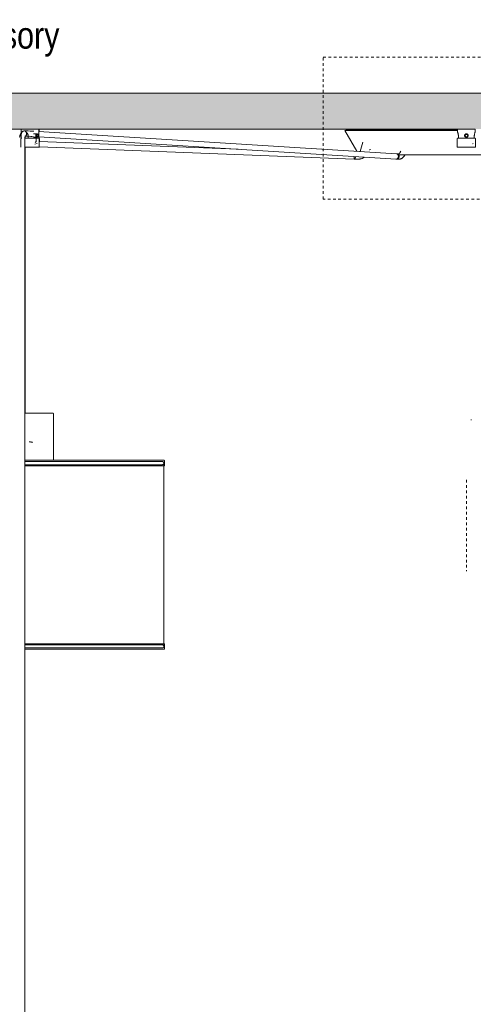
# Model space of a CAD drawing. Header units: millimetres. Extents: x 5395 to 10061, y 397 to 7363.
# Tile 5 of 14: x 6091 to 6602, y 1014 to 2123. Entities that reach past the tile are written whole.
import ezdxf

# ---------------------------------------------------------------- set-up
doc = ezdxf.new("R2010")
doc.units = ezdxf.units.MM
doc.linetypes.add('Dash', pattern=[6, 3, -3])
doc.layers.add('A-ANNO-DIMS', color=7, linetype='Dash', lineweight=9, true_color=0xd2d2d2)
for name, color, linetype, lineweight in [('A-CLNG', 7, 'Continuous', 9), ('E-LITE-EQPM', 7, 'Continuous', 20), ('G-ANNO-TEXT', 7, 'Continuous', 9)]:
    doc.layers.add(name, color=color, linetype=linetype, lineweight=lineweight)
doc.styles.add('Arial Narrow_2', font='ARIALN.TTF', dxfattribs={"height": 30})

# ---------------------------------------------------------------- blocks, each defined once
blk = doc.blocks.new('64314-7L   _Suspended_tensor - 64314-48-7L MAMBO Black_rattan pendant lamp ø320-7L-583373-Alzado_PDF')
at = {"layer": 'E-LITE-EQPM', "lineweight": 9}
for p, q in [((6092.7, 2000), (6092.7, 1990)), ((6092.8, 2000), (6096.4, 2000)), ((6096.9, 1998.2), (6096.1, 1998.2)), ((6096.4, 2000), (6112.7, 2000)), ((6106.9, 1997.7), (6102.9, 1997.9)), ((6515.4, 1972.2), (6112.3, 1997.4)), ((6112.7, 1990), (6112.7, 2000)), ((6112.9, 1997.3), (6112.9, 2000)), ((6458.3, 1998.9), (6457.4, 1998.4)), ((6457.4, 1998.4), (6470.9, 1975)), ((6457.4, 1998.4), (6584.1, 1998.4)), ((6458.3, 1998.9), (6584.1, 1998.9)), ((6481.1, 1999.4), (6481, 1998.9)), ((6092.4, 1989.3), (6092.4, 1979.8)), ((6092.9, 1996.1), (6092.9, 1994.8)), ((6096.9, 1992.2), (6096.8, 1992.2)), ((6096.8, 1983.8), (6096.8, 1989.5)), ((6101.2, 1989.8), (6098.3, 1989.8)), ((6100.5, 1992.7), (6100.5, 1990)), ((6112.5, 1990), (6100.5, 1990)), ((6102.5, 1992), (6106.3, 1991.7)), ((6102.7, 1990), (6102.7, 1989.8)), ((6102.7, 1990), (6102.7, 1989.8)), ((6111.1, 1994.8), (6106.5, 1994.8)), ((6106.5, 1990.8), (6111.1, 1990.8)), ((6108.4, 1985), (6109.6, 1986)), ((6110.1, 1993.3), (6109.1, 1993.3)), ((6109.5, 1989.7), (6109.5, 1990)), ((6109.6, 1986), (6109.6, 1990)), ((6109.7, 1990), (6109.7, 1989.8)), ((6109.9, 1989.8), (6109.9, 1990)), ((6110.1, 1993.3), (6111.1, 1994.4)), ((6110.5, 1991.5), (6110.1, 1993.3)), ((6110.5, 1989.8), (6110.2, 1989.8)), ((6110.7, 1993.3), (6110.4, 1993.6)), ((6110.4, 1991.9), (6110.7, 1993.3)), ((6110.5, 1989.8), (6110.5, 1989.8)), ((6111.1, 1991.5), (6110.6, 1991.5)), ((6112, 1993.3), (6110.7, 1993.3)), ((6111.1, 1994.4), (6112, 1993.3)), ((6111.6, 1991.5), (6111.1, 1991.5)), ((6112, 1993.3), (6111.6, 1991.5)), ((6112.4, 1991.3), (6515.1, 1966.2)), ((6112.5, 1990), (6112.5, 1990)), ((6112.9, 1990), (6112.9, 1991.3)), ((6337, 1977.3), (6112.9, 1986.1)), ((6113, 1979.8), (6113, 1989.3)), ((6113.2, 1986.1), (6113.2, 1989.3)), ((6096.8, 880), (6096.8, 1983.8)), ((6096.8, 1979.8), (6113, 1979.8)), ((6097.1, 1680), (6097.1, 1979.8)), ((6108.1, 1983), (6110.5, 1983.8)), ((6112.9, 1980.1), (6467.9, 1966.2)), ((6113, 1979.8), (6113.1, 1979.8)), ((6113.2, 1979.8), (6113.2, 1980.1)), ((6477.4, 1985.5), (6474.5, 1974.8)), ((6485.9, 1977.1), (6486.2, 1977.1)), ((6467.7, 1966.2), (6467.8, 1966.6)), ((6467.7, 1966.2), (6467.8, 1966.6)), ((6467.7, 1966.2), (6468.9, 1966.1)), ((6467.7, 1966.2), (6470, 1966)), ((6467.8, 1967.1), (6467.9, 1967.7)), ((6467.8, 1967.1), (6467.9, 1967.7)), ((6467.8, 1966.6), (6467.8, 1967.1)), ((6467.8, 1966.6), (6467.8, 1967.1)), ((6467.9, 1968.5), (6468, 1969.2)), ((6467.9, 1968.5), (6468, 1969.2)), ((6468, 1968.5), (6467.9, 1967.7)), ((6467.9, 1967.7), (6467.9, 1968.5)), ((6467.9, 1967.7), (6467.9, 1968.5)), ((6467.9, 1967.7), (6467.9, 1967.1)), ((6467.9, 1967.1), (6467.9, 1966.6)), ((6467.9, 1966.6), (6467.9, 1966.2)), ((6468, 1969.2), (6468, 1968.5)), ((6468.9, 1966.1), (6469.2, 1969.1)), ((6514.8, 1966.3), (6515.5, 1966.2)), ((6514.8, 1966.3), (6516.3, 1966)), ((6516.4, 1972.1), (6515.7, 1972.2)), ((6517.1, 1972), (6515.7, 1972.2)), ((6129.1, 1626.9), (6129.1, 1679.1)), ((6254, 1620.6), (6096.8, 1620.6)), ((6103.4, 1626.9), (6102.6, 1626.9)), ((6124.3, 1626.9), (6123.3, 1626.9)), ((6143.4, 1626.9), (6144.5, 1626.9)), ((6144.5, 1626.9), (6143.5, 1626.9)), ((6162.8, 1626.9), (6163.6, 1626.9)), ((6163.9, 1626.9), (6162.9, 1626.9)), ((6181, 1626.9), (6181.9, 1626.9)), ((6182.1, 1626.9), (6181.1, 1626.9)), ((6191.6, 1626.9), (6190, 1626.9)), ((6190.3, 1626.9), (6191.8, 1626.9)), ((6211, 1626.9), (6208.8, 1626.9)), ((6209, 1626.9), (6211, 1626.9)), ((6215.8, 1626.9), (6217.7, 1626.9)), ((6217.7, 1626.9), (6216, 1626.9)), ((6224.2, 1626.9), (6220.9, 1626.9)), ((6221.2, 1626.9), (6224.2, 1626.9)), ((6228, 1626.9), (6231.3, 1626.9)), ((6231.1, 1626.9), (6228.2, 1626.9)), ((6234, 1626.9), (6232.5, 1626.9)), ((6232.8, 1626.9), (6234.1, 1626.9)), ((6235.1, 1626.9), (6238.4, 1626.9)), ((6238.5, 1626.9), (6235.2, 1626.9)), ((6248.5, 1626.9), (6239.5, 1626.9)), ((6239.6, 1626.9), (6247.6, 1626.9)), ((6253.3, 1418.9), (6253.3, 1622.2)), ((6254.1, 1620.6), (6254.1, 1626.3)), ((6254, 1420.2), (6096.8, 1420.2)), ((6254.1, 1414.5), (6254.1, 1420.2)), ((6113, 1413.9), (6115.6, 1413.9)), ((6115.6, 1413.9), (6113, 1413.9)), ((6123.3, 1413.9), (6125.8, 1413.9)), ((6125.8, 1413.9), (6123.3, 1413.9)), ((6133.5, 1413.9), (6136.1, 1413.9)), ((6136, 1413.9), (6133.5, 1413.9)), ((6143.4, 1413.9), (6145.9, 1413.9)), ((6146, 1413.9), (6143.5, 1413.9)), ((6155.8, 1413.9), (6153.2, 1413.9)), ((6153.4, 1413.9), (6155.8, 1413.9)), ((6162.8, 1413.9), (6165.1, 1413.9)), ((6165.2, 1413.9), (6162.9, 1413.9)), ((6174.4, 1413.9), (6172, 1413.9)), ((6172.2, 1413.9), (6174.5, 1413.9)), ((6176.8, 1413.9), (6178.9, 1413.9)), ((6179, 1413.9), (6176.8, 1413.9)), ((6182.5, 1413.9), (6185.3, 1413.9)), ((6185.4, 1413.9), (6182.7, 1413.9)), ((6193.9, 1413.9), (6195.8, 1413.9)), ((6195.9, 1413.9), (6193.9, 1413.9)), ((6199.6, 1413.9), (6201.6, 1413.9)), ((6201.7, 1413.9), (6199.8, 1413.9)), ((6202.9, 1413.9), (6203.6, 1413.9)), ((6203.5, 1413.9), (6202.9, 1413.9)), ((6211, 1413.9), (6208.8, 1413.9)), ((6209, 1413.9), (6211, 1413.9)), ((6214.2, 1413.9), (6214.6, 1413.9)), ((6216.3, 1413.9), (6214.4, 1413.9)), ((6214.6, 1413.9), (6216.1, 1413.9)), ((6219.3, 1413.9), (6218.9, 1413.9)), ((6219, 1413.9), (6219.5, 1413.9)), ((6224.2, 1413.9), (6220.9, 1413.9)), ((6221.2, 1413.9), (6224.2, 1413.9)), ((6226.8, 1413.9), (6229.5, 1413.9)), ((6229.5, 1413.9), (6227.1, 1413.9)), ((6231.1, 1413.9), (6230.8, 1413.9)), ((6231, 1413.9), (6231.3, 1413.9)), ((6236.3, 1413.9), (6232.5, 1413.9)), ((6232.8, 1413.9), (6236.1, 1413.9)), ((6237.1, 1413.9), (6240.8, 1413.9)), ((6240.4, 1413.9), (6237.4, 1413.9)), ((6248.5, 1413.9), (6241.7, 1413.9)), ((6241.8, 1413.9), (6247.6, 1413.9))]:
    blk.add_line(p, q, dxfattribs=at)
at = {"layer": 'E-LITE-EQPM', "lineweight": 9, "flags": 128}
for points in [[(6095.4, 1998.1), (6095.1, 1997.9), (6094.8, 1997.8), (6094.5, 1997.6), (6094.3, 1997.4), (6094, 1997.2), (6093.8, 1997), (6093.5, 1996.8), (6093.3, 1996.6), (6093.1, 1996.3), (6092.9, 1996.1), (6092.7, 1995.8), (6092.5, 1995.6), (6092.4, 1995.3), (6092.2, 1995.1), (6092.1, 1994.8), (6091.9, 1994.5), (6091.8, 1994.2), (6091.7, 1994), (6091.6, 1993.7), (6091.5, 1993.4), (6091.4, 1993.1), (6091.3, 1992.8), (6091.2, 1992.5), (6091.1, 1992.2), (6091.1, 1991.9), (6091, 1991.6), (6090.9, 1991.2)], [(6096.9, 1998.2), (6100.6, 1998.1), (6104.2, 1997.8), (6105.4, 1997.6)], [(6481.1, 1999.4), (6481.1, 1999.5), (6481.1, 1999.5), (6481.1, 1999.5), (6481.1, 1999.5), (6481.2, 1999.6), (6481.2, 1999.6), (6481.2, 1999.6), (6481.2, 1999.6), (6481.2, 1999.7), (6481.2, 1999.7), (6481.3, 1999.7), (6481.3, 1999.7), (6481.3, 1999.8), (6481.3, 1999.8), (6481.3, 1999.8), (6481.4, 1999.8), (6481.4, 1999.9), (6481.4, 1999.9), (6481.4, 1999.9), (6481.5, 1999.9), (6481.5, 1999.9), (6481.5, 1999.9), (6481.6, 1999.9), (6481.6, 2000), (6481.6, 2000), (6481.6, 2000), (6481.7, 2000), (6481.7, 2000), (6481.7, 2000), (6481.8, 2000), (6481.8, 2000), (6481.8, 2000), (6481.9, 2000)], [(6092.9, 1995.8), (6092.8, 1995.6), (6092.6, 1995.3), (6092.5, 1995.1), (6092.3, 1994.8), (6092.2, 1994.5), (6092, 1994.2), (6091.9, 1994), (6091.8, 1993.7), (6091.7, 1993.4), (6091.6, 1993.1), (6091.5, 1992.8), (6091.4, 1992.5), (6091.4, 1992.2), (6091.3, 1991.9), (6091.2, 1991.6), (6091.2, 1991.2), (6091.1, 1990.9), (6091.1, 1990.6), (6091.1, 1990.4)], [(6092.4, 1989.3), (6092.4, 1989.3), (6092.4, 1989.3), (6092.4, 1989.3), (6092.4, 1989.3), (6092.4, 1989.4), (6092.4, 1989.4), (6092.4, 1989.4), (6092.4, 1989.4), (6092.4, 1989.4), (6092.4, 1989.5), (6092.4, 1989.5), (6092.4, 1989.5), (6092.5, 1989.5), (6092.5, 1989.5), (6092.5, 1989.6), (6092.5, 1989.6), (6092.5, 1989.6), (6092.5, 1989.6), (6092.5, 1989.6), (6092.5, 1989.6), (6092.6, 1989.6), (6092.6, 1989.7), (6092.6, 1989.7), (6092.6, 1989.7), (6092.6, 1989.7), (6092.6, 1989.7), (6092.7, 1989.7), (6092.7, 1989.7), (6092.7, 1989.7), (6092.7, 1989.7), (6092.7, 1989.7), (6092.7, 1989.8), (6092.8, 1989.8), (6092.8, 1989.8), (6092.8, 1989.8), (6092.8, 1989.8), (6092.8, 1989.8), (6092.9, 1989.8), (6092.9, 1989.8)], [(6093.4, 1989.8), (6093.3, 1989.8), (6093.2, 1989.8), (6093.1, 1989.8), (6093, 1989.8), (6093, 1989.8), (6092.9, 1989.8), (6092.9, 1989.8), (6092.9, 1989.8)], [(6092.9, 1989.8), (6092.9, 1989.8), (6093, 1989.8), (6093, 1989.8), (6093.1, 1989.8)], [(6112.5, 1989.8), (6112.5, 1989.8), (6112.4, 1989.8), (6112.4, 1989.8), (6112.3, 1989.8), (6112.3, 1989.8), (6112.2, 1989.8), (6112.1, 1989.8), (6112, 1989.8), (6111.8, 1989.8), (6111.7, 1989.8), (6111.5, 1989.8), (6111.4, 1989.8), (6111.2, 1989.8), (6111, 1989.8), (6110.8, 1989.8), (6110.5, 1989.8), (6110.3, 1989.8), (6110, 1989.8), (6109.8, 1989.8), (6109.5, 1989.8), (6109.2, 1989.8), (6108.9, 1989.8), (6108.6, 1989.8), (6108.3, 1989.8), (6108, 1989.8), (6107.6, 1989.8), (6107.3, 1989.8), (6106.9, 1989.8), (6106.6, 1989.8), (6106.2, 1989.8), (6105.9, 1989.8), (6105.5, 1989.8), (6105.1, 1989.8), (6104.7, 1989.8), (6104.3, 1989.8), (6104, 1989.8), (6103.6, 1989.8), (6103.2, 1989.8), (6102.8, 1989.8), (6102.4, 1989.8), (6102, 1989.8), (6101.6, 1989.8), (6101.2, 1989.8), (6100.8, 1989.8), (6100.5, 1989.8), (6100.1, 1989.8), (6099.7, 1989.8), (6099.3, 1989.8), (6099, 1989.8), (6098.6, 1989.8), (6098.3, 1989.8), (6097.9, 1989.8), (6097.6, 1989.8), (6097.2, 1989.8), (6096.9, 1989.8), (6096.6, 1989.8), (6096.6, 1989.8)], [(6097.8, 1992.6), (6097.8, 1992.5), (6097.8, 1992.5), (6097.7, 1992.5), (6097.7, 1992.5), (6097.6, 1992.4), (6097.6, 1992.4), (6097.6, 1992.3), (6097.5, 1992.2), (6097.5, 1992.2), (6097.4, 1992.1), (6097.4, 1992), (6097.3, 1991.9), (6097.3, 1991.8), (6097.2, 1991.7), (6097.2, 1991.5), (6097.1, 1991.4), (6097.1, 1991.3), (6097, 1991.1), (6097, 1991), (6097, 1990.8), (6096.9, 1990.7), (6096.9, 1990.5), (6096.9, 1990.4), (6096.9, 1990.2), (6096.8, 1990.1), (6096.8, 1989.9), (6096.8, 1989.7), (6096.8, 1989.6), (6096.8, 1989.5)], [(6096.9, 1992.2), (6100.2, 1992.1), (6103.4, 1991.8), (6104.5, 1991.6)], [(6109.4, 1989.8), (6109.7, 1989.8), (6109.9, 1989.8), (6110.2, 1989.8)], [(6110.4, 1989.8), (6110.7, 1989.8), (6110.9, 1989.8), (6111.1, 1989.8), (6111.3, 1989.8), (6111.5, 1989.8), (6111.6, 1989.8), (6111.8, 1989.8), (6111.9, 1989.8), (6112, 1989.8), (6112.2, 1989.8), (6112.2, 1989.8), (6112.3, 1989.8), (6112.4, 1989.8), (6112.4, 1989.8), (6112.5, 1989.8), (6112.5, 1989.8), (6112.5, 1989.8)], [(6110.5, 1989.8), (6110.7, 1989.8), (6111, 1989.8), (6111.2, 1989.8), (6111.4, 1989.8), (6111.6, 1989.8), (6111.7, 1989.8), (6111.9, 1989.8), (6112.1, 1989.8), (6112.2, 1989.8), (6112.3, 1989.8), (6112.4, 1989.8), (6112.5, 1989.8), (6112.6, 1989.8), (6112.6, 1989.8), (6112.7, 1989.8), (6112.7, 1989.8), (6112.7, 1989.8)], [(6112.7, 1989.8), (6112.7, 1989.8), (6112.7, 1989.8), (6112.6, 1989.8), (6112.6, 1989.8), (6112.5, 1989.8), (6112.4, 1989.8), (6112.3, 1989.8), (6112.2, 1989.8), (6112.1, 1989.8), (6111.9, 1989.8), (6111.8, 1989.8), (6111.6, 1989.8), (6111.4, 1989.8), (6111.2, 1989.8), (6111, 1989.8), (6110.8, 1989.8), (6110.5, 1989.8)], [(6112.5, 1989.8), (6112.5, 1989.8), (6112.5, 1989.8), (6112.5, 1989.8), (6112.6, 1989.8), (6112.6, 1989.8), (6112.6, 1989.8), (6112.6, 1989.8), (6112.6, 1989.7), (6112.6, 1989.7), (6112.7, 1989.7), (6112.7, 1989.7), (6112.7, 1989.7), (6112.7, 1989.7), (6112.7, 1989.7), (6112.8, 1989.7), (6112.8, 1989.7), (6112.8, 1989.7), (6112.8, 1989.6), (6112.8, 1989.6), (6112.8, 1989.6), (6112.8, 1989.6), (6112.9, 1989.6), (6112.9, 1989.6), (6112.9, 1989.6), (6112.9, 1989.5), (6112.9, 1989.5), (6112.9, 1989.5), (6112.9, 1989.5), (6112.9, 1989.5), (6112.9, 1989.5), (6112.9, 1989.4), (6113, 1989.4), (6113, 1989.4), (6113, 1989.4), (6113, 1989.4), (6113, 1989.3), (6113, 1989.3), (6113, 1989.3), (6113, 1989.3), (6113, 1989.3)], [(6112.7, 1989.8), (6112.7, 1989.8), (6112.7, 1989.8), (6112.8, 1989.8), (6112.8, 1989.8), (6112.8, 1989.8), (6112.8, 1989.8), (6112.8, 1989.8), (6112.9, 1989.7), (6112.9, 1989.7), (6112.9, 1989.7), (6112.9, 1989.7), (6112.9, 1989.7), (6113, 1989.7), (6113, 1989.7), (6113, 1989.7), (6113, 1989.7), (6113, 1989.7), (6113, 1989.6), (6113.1, 1989.6), (6113.1, 1989.6), (6113.1, 1989.6), (6113.1, 1989.6), (6113.1, 1989.6), (6113.1, 1989.6), (6113.1, 1989.5), (6113.1, 1989.5), (6113.2, 1989.5), (6113.2, 1989.5), (6113.2, 1989.5), (6113.2, 1989.5), (6113.2, 1989.4), (6113.2, 1989.4), (6113.2, 1989.4), (6113.2, 1989.4), (6113.2, 1989.4), (6113.2, 1989.3), (6113.2, 1989.3), (6113.2, 1989.3), (6113.2, 1989.3), (6113.2, 1989.3)], [(6485.1, 1976.7), (6485.1, 1976.7), (6485.1, 1976.8), (6485.2, 1976.8), (6485.2, 1976.8), (6485.2, 1976.9), (6485.3, 1976.9), (6485.3, 1976.9), (6485.3, 1976.9), (6485.3, 1976.9), (6485.4, 1977), (6485.4, 1977), (6485.5, 1977), (6485.5, 1977), (6485.5, 1977), (6485.6, 1977), (6485.6, 1977.1), (6485.6, 1977.1), (6485.7, 1977.1), (6485.7, 1977.1), (6485.8, 1977.1), (6485.8, 1977.1), (6485.8, 1977.1), (6485.9, 1977.1)], [(6486.3, 1977.1), (6486, 1977.1), (6485.9, 1977.1), (6485.9, 1977.1)], [(6517.3, 1972), (6517.4, 1972), (6517.5, 1972), (6517.6, 1972), (6517.7, 1972), (6517.7, 1972), (6517.8, 1972.1), (6517.9, 1972.1), (6518, 1972.2), (6518.2, 1972.2), (6518.3, 1972.3), (6518.4, 1972.4), (6518.5, 1972.5), (6518.7, 1972.6), (6518.8, 1972.7), (6518.9, 1972.9), (6519.1, 1973), (6519.2, 1973.2), (6519.3, 1973.4), (6519.5, 1973.6), (6519.6, 1973.8), (6519.7, 1974), (6519.9, 1974.3), (6520, 1974.5), (6520.1, 1974.8), (6520.2, 1975)], [(6470, 1966), (6470.6, 1966), (6471.1, 1966), (6471.3, 1966)], [(6471.3, 1966), (6471.9, 1966), (6472.4, 1966), (6473, 1966.1), (6473.5, 1966.1), (6474.1, 1966.2), (6474.6, 1966.4), (6475.1, 1966.5), (6475.7, 1966.7), (6476.2, 1966.9), (6476.7, 1967.1), (6477.2, 1967.3), (6477.7, 1967.5), (6478.2, 1967.8), (6478.6, 1968.1), (6479.1, 1968.4)], [(6517.3, 1966), (6516.9, 1966), (6516.4, 1966), (6516.3, 1966)], [(6517.4, 1966), (6516.9, 1966), (6516.4, 1966)], [(6517.3, 1972), (6517.3, 1972), (6517.2, 1972), (6517.1, 1972)], [(6517.3, 1966), (6517.8, 1966), (6518.3, 1966), (6518.7, 1966.1), (6519.2, 1966.2), (6519.6, 1966.3), (6520, 1966.5), (6520.4, 1966.7), (6520.9, 1966.9), (6521.3, 1967.1), (6521.6, 1967.3), (6522, 1967.6), (6522.4, 1967.9), (6522.7, 1968.2), (6523, 1968.5), (6523.3, 1968.8), (6523.7, 1969.2), (6523.9, 1969.5), (6524.2, 1969.9), (6524.5, 1970.3), (6524.7, 1970.7), (6525, 1971.1), (6525.2, 1971.5)], [(6517.4, 1966), (6517.8, 1966), (6518.3, 1966), (6518.7, 1966.1), (6519.2, 1966.2), (6519.6, 1966.3), (6520.1, 1966.5), (6520.5, 1966.7), (6520.9, 1966.9), (6521.3, 1967.1), (6521.7, 1967.3), (6522, 1967.6), (6522.4, 1967.9), (6522.7, 1968.2), (6523.1, 1968.5), (6523.4, 1968.8), (6523.7, 1969.2), (6524, 1969.5), (6524.3, 1969.9), (6524.5, 1970.3), (6524.8, 1970.7), (6525, 1971.1)], [(6517.4, 1971.1), (6521.2, 1971.1), (6525.1, 1971.1), (6529.1, 1971.1), (6533.2, 1971.1), (6537.4, 1971.1), (6541.7, 1971.1), (6546.1, 1971.1), (6550.5, 1971.1), (6555, 1971.1), (6559.6, 1971.1), (6564.2, 1971.1), (6568.9, 1971.1), (6573.7, 1971.1), (6578.4, 1971.1), (6583.2, 1971.1), (6588, 1971.1), (6592.8, 1971.1), (6597.6, 1971.1), (6602.4, 1971.1), (6607.2, 1971.1), (6612, 1971.1), (6616.7, 1971.1), (6621.4, 1971.1)], [(6128.1, 1680), (6128.1, 1680), (6128, 1680), (6127.9, 1680), (6127.7, 1680), (6127.4, 1680), (6127.1, 1680), (6126.8, 1680), (6126.4, 1680), (6125.9, 1680), (6125.4, 1680), (6124.9, 1680), (6124.3, 1680), (6123.6, 1680), (6122.9, 1680), (6122.2, 1680), (6121.4, 1680), (6120.5, 1680), (6119.7, 1680), (6118.8, 1680), (6117.8, 1680), (6116.8, 1680), (6115.8, 1680), (6114.7, 1680), (6113.6, 1680), (6112.5, 1680), (6111.3, 1680), (6110.1, 1680), (6108.9, 1680), (6107.7, 1680), (6106.4, 1680), (6105.1, 1680), (6103.8, 1680), (6102.5, 1680), (6101.2, 1680), (6099.9, 1680), (6098.5, 1680), (6097.2, 1680), (6096.8, 1680)], [(6101.5, 1680), (6102.8, 1680), (6104.1, 1680), (6105.4, 1680), (6106.7, 1680), (6108, 1680), (6109.2, 1680), (6110.4, 1680), (6111.6, 1680), (6112.7, 1680), (6113.9, 1680), (6114.9, 1680), (6116, 1680), (6117, 1680), (6118, 1680), (6119, 1680), (6119.9, 1680), (6120.7, 1680), (6121.6, 1680), (6122.4, 1680), (6123.1, 1680), (6123.8, 1680), (6124.4, 1680), (6125, 1680), (6125.6, 1680), (6126, 1680), (6126.5, 1680), (6126.9, 1680), (6127.2, 1680), (6127.5, 1680), (6127.7, 1680), (6127.9, 1680), (6128, 1680), (6128.1, 1680), (6128.1, 1680)], [(6128.1, 1680), (6128.2, 1680), (6128.2, 1680), (6128.2, 1680), (6128.3, 1680), (6128.3, 1680), (6128.3, 1680), (6128.4, 1680), (6128.4, 1680), (6128.5, 1679.9), (6128.5, 1679.9), (6128.5, 1679.9), (6128.6, 1679.9), (6128.6, 1679.9), (6128.6, 1679.9), (6128.7, 1679.8), (6128.7, 1679.8), (6128.7, 1679.8), (6128.7, 1679.8), (6128.8, 1679.7), (6128.8, 1679.7), (6128.8, 1679.7), (6128.9, 1679.7), (6128.9, 1679.6), (6128.9, 1679.6), (6128.9, 1679.6), (6128.9, 1679.5), (6129, 1679.5), (6129, 1679.5), (6129, 1679.4), (6129, 1679.4), (6129, 1679.4), (6129, 1679.3), (6129, 1679.3), (6129, 1679.3), (6129.1, 1679.2), (6129.1, 1679.2), (6129.1, 1679.1), (6129.1, 1679.1), (6129.1, 1679.1), (6129.1, 1679.1)], [(6103, 1647.5), (6103, 1647.5), (6103, 1647.5), (6102.9, 1647.5), (6102.9, 1647.5), (6102.8, 1647.5), (6102.7, 1647.5), (6102.6, 1647.5), (6102.5, 1647.5), (6102.3, 1647.5), (6102.2, 1647.5), (6102, 1647.5), (6101.9, 1647.5), (6101.7, 1647.5)], [(6103, 1647.5), (6103, 1647.5), (6103.1, 1647.5)], [(6103.4, 1647.5), (6103.8, 1647.4), (6104.1, 1647.4), (6104.5, 1647.3), (6104.8, 1647.3), (6105.1, 1647.2), (6105.5, 1647.1)], [(6253.5, 1626.9), (6253.4, 1626.9), (6253, 1626.9), (6252.4, 1626.9), (6251.5, 1626.9), (6250.3, 1626.9), (6248.9, 1626.9), (6247.3, 1626.9), (6245.4, 1626.9), (6243.3, 1626.9), (6240.9, 1626.9), (6238.3, 1626.9), (6235.5, 1626.9), (6232.4, 1626.9), (6229.1, 1626.9), (6225.7, 1626.9), (6221.9, 1626.9), (6218, 1626.9), (6213.9, 1626.9), (6209.6, 1626.9), (6205.1, 1626.9), (6200.5, 1626.9), (6195.7, 1626.9), (6190.7, 1626.9), (6185.5, 1626.9), (6180.2, 1626.9), (6174.8, 1626.9), (6169.2, 1626.9), (6163.5, 1626.9), (6157.7, 1626.9), (6151.8, 1626.9), (6145.9, 1626.9), (6139.8, 1626.9), (6133.6, 1626.9), (6127.4, 1626.9), (6121.2, 1626.9), (6114.9, 1626.9), (6108.5, 1626.9), (6102.2, 1626.9), (6096.8, 1626.9)], [(6251.5, 1625.5), (6251.3, 1625.5), (6251, 1625.5), (6250.3, 1625.5), (6249.5, 1625.5), (6248.3, 1625.5), (6247, 1625.5), (6245.3, 1625.5), (6243.5, 1625.5), (6241.4, 1625.5), (6239, 1625.5), (6236.5, 1625.5), (6233.7, 1625.5), (6230.7, 1625.5), (6227.4, 1625.5), (6224, 1625.5), (6220.3, 1625.5), (6216.5, 1625.5), (6212.4, 1625.5), (6208.2, 1625.5), (6203.7, 1625.5), (6199.1, 1625.5), (6194.4, 1625.5), (6189.4, 1625.5), (6184.3, 1625.5), (6179.1, 1625.5), (6173.8, 1625.5), (6168.3, 1625.5), (6162.6, 1625.5), (6156.9, 1625.5), (6151.1, 1625.5), (6145.2, 1625.5), (6139.2, 1625.5), (6133.1, 1625.5), (6127, 1625.5), (6120.8, 1625.5), (6114.6, 1625.5), (6108.3, 1625.5), (6102.1, 1625.5), (6096.8, 1625.5)], [(6096.8, 1621.9), (6097.9, 1621.9), (6104.2, 1621.9), (6110.5, 1621.9), (6116.7, 1621.9), (6122.9, 1621.9), (6129.1, 1621.9), (6135.2, 1621.9), (6141.2, 1621.9), (6147.2, 1621.9), (6153.1, 1621.9), (6158.9, 1621.9), (6164.6, 1621.9), (6170.1, 1621.9), (6175.6, 1621.9), (6180.9, 1621.9), (6186.1, 1621.9), (6191.1, 1621.9), (6196, 1621.9), (6200.7, 1621.9), (6205.3, 1621.9), (6209.6, 1621.9), (6213.8, 1621.9), (6217.8, 1621.9), (6221.6, 1621.9), (6225.2, 1621.9), (6228.6, 1621.9), (6231.7, 1621.9), (6234.7, 1621.9), (6237.4, 1621.9), (6239.9, 1621.9), (6242.1, 1621.9), (6244.1, 1621.9), (6245.9, 1621.9), (6247.5, 1621.9), (6248.7, 1621.9), (6249.8, 1621.9), (6250.6, 1621.9), (6251.1, 1621.9), (6251.4, 1621.9), (6251.5, 1621.9)], [(6248.4, 1626.9), (6249.1, 1626.9), (6250.5, 1626.9), (6251.6, 1626.9), (6252.4, 1626.9), (6253, 1626.9), (6253.4, 1626.9), (6253.5, 1626.9)], [(6251.5, 1621.9), (6251.3, 1621.9), (6251, 1621.9), (6250.3, 1621.9), (6250, 1621.9)], [(6250.2, 1625.5), (6250.4, 1625.5), (6251, 1625.5), (6251.4, 1625.5), (6251.5, 1625.5)], [(6251.5, 1625.5), (6251.5, 1625.5), (6251.6, 1625.5), (6251.7, 1625.5), (6251.8, 1625.5), (6251.8, 1625.4), (6251.9, 1625.4), (6252, 1625.4), (6252, 1625.4), (6252.1, 1625.4), (6252.2, 1625.3), (6252.2, 1625.3), (6252.3, 1625.3), (6252.4, 1625.2), (6252.4, 1625.2), (6252.5, 1625.2), (6252.6, 1625.1), (6252.6, 1625.1), (6252.7, 1625), (6252.7, 1625), (6252.8, 1624.9), (6252.8, 1624.9), (6252.9, 1624.8), (6252.9, 1624.8), (6252.9, 1624.7), (6253, 1624.6), (6253, 1624.6), (6253.1, 1624.5), (6253.1, 1624.5), (6253.1, 1624.4), (6253.2, 1624.3), (6253.2, 1624.3), (6253.2, 1624.2), (6253.2, 1624.1), (6253.2, 1624.1), (6253.2, 1624), (6253.3, 1623.9), (6253.3, 1623.8), (6253.3, 1623.8), (6253.3, 1623.7), (6253.3, 1623.7)], [(6253.3, 1623.7), (6253.3, 1623.6), (6253.3, 1623.5), (6253.3, 1623.5), (6253.3, 1623.4), (6253.2, 1623.3), (6253.2, 1623.2), (6253.2, 1623.2), (6253.2, 1623.1), (6253.2, 1623), (6253.1, 1623), (6253.1, 1622.9), (6253.1, 1622.8), (6253, 1622.8), (6253, 1622.7), (6253, 1622.7), (6252.9, 1622.6), (6252.9, 1622.5), (6252.8, 1622.5), (6252.8, 1622.4), (6252.7, 1622.4), (6252.7, 1622.3), (6252.6, 1622.3), (6252.6, 1622.2), (6252.5, 1622.2), (6252.4, 1622.2), (6252.4, 1622.1), (6252.3, 1622.1), (6252.3, 1622.1), (6252.2, 1622), (6252.1, 1622), (6252.1, 1622), (6252, 1622), (6251.9, 1621.9), (6251.9, 1621.9), (6251.8, 1621.9), (6251.7, 1621.9), (6251.6, 1621.9), (6251.6, 1621.9), (6251.5, 1621.9), (6251.5, 1621.9)], [(6253.5, 1626.9), (6253.5, 1626.9), (6253.5, 1626.9), (6253.6, 1626.9), (6253.6, 1626.9), (6253.6, 1626.9), (6253.6, 1626.9), (6253.7, 1626.9), (6253.7, 1626.9), (6253.7, 1626.9), (6253.7, 1626.9), (6253.7, 1626.9), (6253.8, 1626.8), (6253.8, 1626.8), (6253.8, 1626.8), (6253.8, 1626.8), (6253.8, 1626.8), (6253.9, 1626.8), (6253.9, 1626.8), (6253.9, 1626.8), (6253.9, 1626.7), (6253.9, 1626.7), (6253.9, 1626.7), (6254, 1626.7), (6254, 1626.7), (6254, 1626.6), (6254, 1626.6), (6254, 1626.6), (6254, 1626.6), (6254, 1626.6), (6254, 1626.5), (6254, 1626.5), (6254, 1626.5), (6254.1, 1626.5), (6254.1, 1626.5), (6254.1, 1626.4), (6254.1, 1626.4), (6254.1, 1626.4), (6254.1, 1626.4), (6254.1, 1626.3), (6254.1, 1626.3)], [(6251.5, 1419), (6251.3, 1419), (6251, 1419), (6250.3, 1419), (6249.5, 1419), (6248.3, 1419), (6247, 1419), (6245.3, 1419), (6243.5, 1419), (6241.4, 1419), (6239, 1419), (6236.5, 1419), (6233.7, 1419), (6230.7, 1419), (6227.4, 1419), (6224, 1419), (6220.3, 1419), (6216.5, 1419), (6212.4, 1419), (6208.2, 1419), (6203.7, 1419), (6199.1, 1419), (6194.4, 1419), (6189.4, 1419), (6184.3, 1419), (6179.1, 1419), (6173.8, 1419), (6168.3, 1419), (6162.6, 1419), (6156.9, 1419), (6151.1, 1419), (6145.2, 1419), (6139.2, 1419), (6133.1, 1419), (6127, 1419), (6120.8, 1419), (6114.6, 1419), (6108.3, 1419), (6102.1, 1419), (6096.8, 1419)], [(6096.8, 1415.4), (6097.9, 1415.4), (6104.2, 1415.4), (6110.5, 1415.4), (6116.7, 1415.4), (6122.9, 1415.4), (6129.1, 1415.4), (6135.2, 1415.4), (6141.2, 1415.4), (6147.2, 1415.4), (6153.1, 1415.4), (6158.9, 1415.4), (6164.6, 1415.4), (6170.1, 1415.4), (6175.6, 1415.4), (6180.9, 1415.4), (6186.1, 1415.4), (6191.1, 1415.4), (6196, 1415.4), (6200.7, 1415.4), (6205.3, 1415.4), (6209.6, 1415.4), (6213.8, 1415.4), (6217.8, 1415.4), (6221.6, 1415.4), (6225.2, 1415.4), (6228.6, 1415.4), (6231.7, 1415.4), (6234.7, 1415.4), (6237.4, 1415.4), (6239.9, 1415.4), (6242.1, 1415.4), (6244.1, 1415.4), (6245.9, 1415.4), (6247.5, 1415.4), (6248.7, 1415.4), (6249.8, 1415.4), (6250.6, 1415.4), (6251.1, 1415.4), (6251.4, 1415.4), (6251.5, 1415.4)], [(6096.8, 1413.9), (6098, 1413.9), (6104.3, 1413.9), (6110.7, 1413.9), (6117, 1413.9), (6123.3, 1413.9), (6129.5, 1413.9), (6135.7, 1413.9), (6141.9, 1413.9), (6147.9, 1413.9), (6153.9, 1413.9), (6159.7, 1413.9), (6165.5, 1413.9), (6171.1, 1413.9), (6176.6, 1413.9), (6182, 1413.9), (6187.3, 1413.9), (6192.4, 1413.9), (6197.3, 1413.9), (6202.1, 1413.9), (6206.7, 1413.9), (6211.1, 1413.9), (6215.3, 1413.9), (6219.4, 1413.9), (6223.2, 1413.9), (6226.9, 1413.9), (6230.3, 1413.9), (6233.5, 1413.9), (6236.5, 1413.9), (6239.2, 1413.9), (6241.7, 1413.9), (6244, 1413.9), (6246.1, 1413.9), (6247.9, 1413.9), (6249.4, 1413.9), (6250.7, 1413.9), (6251.8, 1413.9), (6252.6, 1413.9), (6253.1, 1413.9), (6253.4, 1413.9), (6253.5, 1413.9)], [(6253.5, 1413.9), (6253.4, 1413.9), (6253, 1413.9), (6252.4, 1413.9), (6251.5, 1413.9), (6250.3, 1413.9), (6248.9, 1413.9), (6248.4, 1413.9)], [(6250, 1419), (6250.4, 1419), (6251, 1419), (6251.4, 1419), (6251.5, 1419)], [(6251.5, 1415.4), (6251.3, 1415.4), (6251, 1415.4), (6250.3, 1415.4)], [(6251.5, 1419), (6251.5, 1419), (6251.6, 1418.9), (6251.7, 1418.9), (6251.8, 1418.9), (6251.8, 1418.9), (6251.9, 1418.9), (6252, 1418.9), (6252, 1418.9), (6252.1, 1418.8), (6252.2, 1418.8), (6252.2, 1418.8), (6252.3, 1418.7), (6252.4, 1418.7), (6252.4, 1418.7), (6252.5, 1418.6), (6252.6, 1418.6), (6252.6, 1418.6), (6252.7, 1418.5), (6252.7, 1418.5), (6252.8, 1418.4), (6252.8, 1418.4), (6252.9, 1418.3), (6252.9, 1418.2), (6252.9, 1418.2), (6253, 1418.1), (6253, 1418.1), (6253.1, 1418), (6253.1, 1417.9), (6253.1, 1417.9), (6253.2, 1417.8), (6253.2, 1417.7), (6253.2, 1417.7), (6253.2, 1417.6), (6253.2, 1417.5), (6253.2, 1417.5), (6253.3, 1417.4), (6253.3, 1417.3), (6253.3, 1417.2), (6253.3, 1417.2), (6253.3, 1417.2)], [(6253.3, 1417.2), (6253.3, 1417.1), (6253.3, 1417), (6253.3, 1416.9), (6253.3, 1416.9), (6253.2, 1416.8), (6253.2, 1416.7), (6253.2, 1416.7), (6253.2, 1416.6), (6253.2, 1416.5), (6253.1, 1416.5), (6253.1, 1416.4), (6253.1, 1416.3), (6253, 1416.3), (6253, 1416.2), (6253, 1416.1), (6252.9, 1416.1), (6252.9, 1416), (6252.8, 1416), (6252.8, 1415.9), (6252.7, 1415.9), (6252.7, 1415.8), (6252.6, 1415.8), (6252.6, 1415.7), (6252.5, 1415.7), (6252.4, 1415.6), (6252.4, 1415.6), (6252.3, 1415.6), (6252.3, 1415.5), (6252.2, 1415.5), (6252.1, 1415.5), (6252.1, 1415.4), (6252, 1415.4), (6251.9, 1415.4), (6251.9, 1415.4), (6251.8, 1415.4), (6251.7, 1415.4), (6251.6, 1415.4), (6251.6, 1415.4), (6251.5, 1415.4), (6251.5, 1415.4)], [(6254.1, 1414.5), (6254.1, 1414.5), (6254.1, 1414.4), (6254.1, 1414.4), (6254.1, 1414.4), (6254.1, 1414.4), (6254.1, 1414.3), (6254, 1414.3), (6254, 1414.3), (6254, 1414.3), (6254, 1414.3), (6254, 1414.2), (6254, 1414.2), (6254, 1414.2), (6254, 1414.2), (6254, 1414.2), (6254, 1414.1), (6253.9, 1414.1), (6253.9, 1414.1), (6253.9, 1414.1), (6253.9, 1414.1), (6253.9, 1414.1), (6253.9, 1414), (6253.8, 1414), (6253.8, 1414), (6253.8, 1414), (6253.8, 1414), (6253.8, 1414), (6253.7, 1414), (6253.7, 1414), (6253.7, 1414), (6253.7, 1413.9), (6253.7, 1413.9), (6253.6, 1413.9), (6253.6, 1413.9), (6253.6, 1413.9), (6253.6, 1413.9), (6253.6, 1413.9), (6253.5, 1413.9), (6253.5, 1413.9), (6253.5, 1413.9)]]:
    blk.add_lwpolyline(points, dxfattribs=at)
at = {"layer": 'E-LITE-EQPM', "lineweight": 9}
for centre, major_axis, ratio, start_param, end_param in [((6111.1, 1992.8), (0, 2), 0.62535, 0, 3.141593), ((6111.1, 1992.8), (0, 2), 0.62535, 3.141593, 6.283185), ((6515.2, 1969.2), (0.45, 2.97), 0.776926, 3.257731, 4.041551), ((6515.2, 1969.2), (0.45, 2.97), 0.776926, 3.257731, 4.041551), ((6515.2, 1969.2), (0.19, 2.99), 0.779752, 4.76096, 6.331757), ((6515.2, 1969.2), (0.45, 2.97), 0.776926, 4.043129, 6.399324), ((6515.2, 1969.2), (0.45, 2.97), 0.776926, 4.043129, 6.399324), ((6516, 1969.1), (0.45, 2.97), 0.776926, 3.141593, 3.257731), ((6516, 1969.1), (0.45, 2.97), 0.777167, 3.141593, 3.224955), ((6516, 1969.1), (0.45, 2.97), 0.776926, 3.257731, 6.283185), ((6515.2, 1969.2), (0.19, 2.99), 0.779752, 3.451963, 3.673202), ((6516, 1969.1), (0.45, 2.97), 0.776926, 0.015867, 0.116138), ((6515.2, 1969.2), (0.19, 2.99), 0.779752, 3.713763, 3.97405), ((6515.2, 1969.2), (0.19, 2.99), 0.779752, 3.975562, 4.499161)]:
    blk.add_ellipse(centre, major_axis=major_axis, ratio=ratio, start_param=start_param, end_param=end_param, dxfattribs=at)
blk.add_open_spline([(6096.1, 1998.2), (6095.7, 1998.2), (6094.9, 1997.9), (6094.4, 1997.2), (6094.2, 1996.7)], degree=3, dxfattribs=at)
for points, knots in [([(6096.1, 1998.2), (6096.4, 1998.2), (6097, 1998.1), (6097.7, 1997.5), (6098.3, 1996.7), (6098.7, 1995.9), (6098.8, 1995.1), (6098.8, 1994.4), (6098.7, 1993.9), (6098.5, 1993.5), (6098.4, 1993.3), (6098.3, 1993), (6098.2, 1992.9), (6098.1, 1992.8)], [0, 0, 0, 0, 0.1111111, 0.2222222, 0.3333333, 0.4444444, 0.5138889, 0.5833333, 0.6527778, 0.6875, 0.7222222, 0.7569444, 0.7916667, 0.7916667, 0.7916667, 0.7916667]), ([(6098.8, 1996.1), (6099, 1995.9), (6099.4, 1995.5), (6099.8, 1994.9), (6100, 1994.5), (6100.2, 1994.1), (6100.3, 1993.8), (6100.4, 1993.3), (6100.4, 1992.9), (6100.5, 1992.7)], [0.4285714, 0.4285714, 0.4285714, 0.4285714, 0.5714286, 0.6785714, 0.7321429, 0.7857143, 0.8392857, 0.8928571, 1, 1, 1, 1]), ([(6109.1, 1992.8), (6109.1, 1992.9), (6109.1, 1993.2), (6109.2, 1993.5), (6109.3, 1993.8), (6109.4, 1994.1), (6109.6, 1994.3), (6109.8, 1994.5), (6110, 1994.7), (6110.3, 1994.8), (6110.5, 1994.8), (6110.5, 1994.8)], [0, 0, 0, 0, 0.0555556, 0.1111111, 0.1666667, 0.2222222, 0.2777778, 0.3333333, 0.3888889, 0.4444444, 0.5138889, 0.5138889, 0.5138889, 0.5138889]), ([(6110.4, 1990.8), (6110.4, 1990.8), (6110.3, 1990.8), (6110.1, 1990.9), (6109.9, 1991), (6109.6, 1991.3), (6109.4, 1991.6), (6109.2, 1992.1), (6109.1, 1992.5), (6109.1, 1992.8)], [0.5138889, 0.5138889, 0.5138889, 0.5138889, 0.5486111, 0.5833333, 0.6527778, 0.7222222, 0.7916667, 0.8611111, 1, 1, 1, 1])]:
    blk.add_open_spline(points, degree=3, knots=knots, dxfattribs=at)
blk = doc.blocks.new('canopy_soporte - canopy-557651-Alzado_PDF')
at = {"layer": 'E-LITE-EQPM'}
for p, q in [((6584.1, 2000), (6584.1, 1997)), ((6584.1, 2000), (6604.1, 2000)), ((6604.1, 1997), (6604.1, 2000)), ((6583.8, 1989.3), (6583.8, 1979.8)), ((6585.1, 1992.7), (6585.1, 1990)), ((6603.1, 1990), (6585.1, 1990)), ((6588.7, 1990), (6588.7, 1989.8)), ((6591.6, 1989.8), (6590.9, 1989.8)), ((6592.6, 1993.3), (6594.1, 1994.4)), ((6593.2, 1991.5), (6592.6, 1993.3)), ((6593.1, 1991.8), (6593.2, 1991.5)), ((6594.1, 1991.5), (6593.2, 1991.5)), ((6593.2, 1991.5), (6593.4, 1991.5)), ((6594.1, 1994.4), (6595.6, 1993.3)), ((6595, 1991.5), (6594.1, 1991.5)), ((6594.8, 1991.5), (6595, 1991.5)), ((6595.6, 1993.3), (6595, 1991.5)), ((6595, 1991.5), (6595.1, 1991.8)), ((6599.5, 1989.7), (6599.5, 1990)), ((6603.1, 1990), (6603.1, 1992.7)), ((6604.4, 1979.8), (6604.4, 1989.3)), ((6583.8, 1979.8), (6604.4, 1979.8)), ((6601.1, 1983.6), (6601.9, 1983.8))]:
    blk.add_line(p, q, dxfattribs=at)
at = {"layer": 'E-LITE-EQPM', "flags": 128}
for points in [[(6583.8, 1989.3), (6583.8, 1989.3), (6583.8, 1989.3), (6583.8, 1989.3), (6583.8, 1989.3), (6583.8, 1989.4), (6583.8, 1989.4), (6583.8, 1989.4), (6583.8, 1989.4), (6583.8, 1989.4), (6583.9, 1989.5), (6583.9, 1989.5), (6583.9, 1989.5), (6583.9, 1989.5), (6583.9, 1989.5), (6583.9, 1989.6), (6583.9, 1989.6), (6583.9, 1989.6), (6583.9, 1989.6), (6584, 1989.6), (6584, 1989.6), (6584, 1989.6), (6584, 1989.7), (6584, 1989.7), (6584, 1989.7), (6584, 1989.7), (6584.1, 1989.7), (6584.1, 1989.7), (6584.1, 1989.7), (6584.1, 1989.7), (6584.1, 1989.7), (6584.2, 1989.7), (6584.2, 1989.8), (6584.2, 1989.8), (6584.2, 1989.8), (6584.2, 1989.8), (6584.3, 1989.8), (6584.3, 1989.8), (6584.3, 1989.8), (6584.3, 1989.8), (6584.3, 1989.8)], [(6584.3, 1989.8), (6584.3, 1989.8), (6584.4, 1989.8), (6584.4, 1989.8), (6584.4, 1989.8), (6584.5, 1989.8), (6584.6, 1989.8), (6584.7, 1989.8), (6584.8, 1989.8), (6584.9, 1989.8), (6585.1, 1989.8), (6585.3, 1989.8), (6585.4, 1989.8), (6585.6, 1989.8)], [(6603.9, 1989.8), (6603.9, 1989.8), (6603.9, 1989.8), (6603.8, 1989.8), (6603.8, 1989.8), (6603.7, 1989.8), (6603.6, 1989.8), (6603.5, 1989.8), (6603.4, 1989.8), (6603.3, 1989.8), (6603.1, 1989.8), (6603, 1989.8), (6602.8, 1989.8), (6602.6, 1989.8), (6602.4, 1989.8), (6602.2, 1989.8), (6602, 1989.8), (6601.7, 1989.8), (6601.5, 1989.8), (6601.2, 1989.8), (6600.9, 1989.8), (6600.6, 1989.8), (6600.3, 1989.8), (6600, 1989.8), (6599.7, 1989.8), (6599.4, 1989.8), (6599.1, 1989.8), (6598.7, 1989.8), (6598.4, 1989.8), (6598, 1989.8), (6597.7, 1989.8), (6597.3, 1989.8), (6596.9, 1989.8), (6596.5, 1989.8), (6596.2, 1989.8), (6595.8, 1989.8), (6595.4, 1989.8), (6595, 1989.8), (6594.6, 1989.8), (6594.2, 1989.8), (6593.8, 1989.8), (6593.4, 1989.8), (6593, 1989.8), (6592.7, 1989.8), (6592.3, 1989.8), (6591.9, 1989.8), (6591.5, 1989.8), (6591.1, 1989.8), (6590.8, 1989.8), (6590.4, 1989.8), (6590, 1989.8), (6589.7, 1989.8), (6589.3, 1989.8), (6589, 1989.8), (6588.7, 1989.8), (6588.3, 1989.8), (6588, 1989.8), (6587.7, 1989.8), (6587.4, 1989.8), (6587.2, 1989.8), (6586.9, 1989.8), (6586.6, 1989.8), (6586.4, 1989.8), (6586.2, 1989.8), (6585.9, 1989.8), (6585.7, 1989.8), (6585.5, 1989.8), (6585.3, 1989.8), (6585.2, 1989.8), (6585, 1989.8), (6584.9, 1989.8), (6584.8, 1989.8), (6584.7, 1989.8), (6584.6, 1989.8), (6584.5, 1989.8), (6584.4, 1989.8), (6584.4, 1989.8), (6584.3, 1989.8), (6584.3, 1989.8), (6584.3, 1989.8)], [(6602.7, 1989.8), (6602.9, 1989.8), (6603, 1989.8), (6603.2, 1989.8), (6603.3, 1989.8), (6603.5, 1989.8), (6603.6, 1989.8), (6603.7, 1989.8), (6603.7, 1989.8), (6603.8, 1989.8), (6603.8, 1989.8), (6603.9, 1989.8), (6603.9, 1989.8), (6603.9, 1989.8)], [(6603.9, 1989.8), (6603.9, 1989.8), (6603.9, 1989.8), (6604, 1989.8), (6604, 1989.8), (6604, 1989.8), (6604, 1989.8), (6604, 1989.8), (6604.1, 1989.7), (6604.1, 1989.7), (6604.1, 1989.7), (6604.1, 1989.7), (6604.1, 1989.7), (6604.1, 1989.7), (6604.2, 1989.7), (6604.2, 1989.7), (6604.2, 1989.7), (6604.2, 1989.7), (6604.2, 1989.6), (6604.2, 1989.6), (6604.3, 1989.6), (6604.3, 1989.6), (6604.3, 1989.6), (6604.3, 1989.6), (6604.3, 1989.6), (6604.3, 1989.5), (6604.3, 1989.5), (6604.3, 1989.5), (6604.4, 1989.5), (6604.4, 1989.5), (6604.4, 1989.5), (6604.4, 1989.4), (6604.4, 1989.4), (6604.4, 1989.4), (6604.4, 1989.4), (6604.4, 1989.4), (6604.4, 1989.3), (6604.4, 1989.3), (6604.4, 1989.3), (6604.4, 1989.3), (6604.4, 1989.3)]]:
    blk.add_lwpolyline(points, dxfattribs=at)
at = {"layer": 'E-LITE-EQPM'}
for start, end in [(90, 270), (270, 90)]:
    blk.add_arc((6594.1, 1992.8), 2, start, end, dxfattribs=at)
for points, knots in [([(6584.1, 1997), (6584.1, 1997), (6584.1, 1996.9), (6584.3, 1996.5), (6584.6, 1995.7), (6584.8, 1994.9), (6584.9, 1994.5), (6585, 1994.1), (6585, 1993.8), (6585.1, 1993.3), (6585.1, 1992.9), (6585.1, 1992.7)], [0, 0, 0, 0, 0.142857, 0.285714, 0.571429, 0.678571, 0.732143, 0.785714, 0.839286, 0.892857, 1, 1, 1, 1]), ([(6603.1, 1992.7), (6603.1, 1993), (6603.2, 1993.6), (6603.4, 1994.9), (6603.7, 1996), (6604, 1996.8), (6604.1, 1997), (6604.1, 1997)], [0, 0, 0, 0, 0.142857, 0.285714, 0.571429, 0.785714, 1, 1, 1, 1]), ([(6592.1, 1992.8), (6592.1, 1992.9), (6592.1, 1993.2), (6592.2, 1993.5), (6592.4, 1993.8), (6592.6, 1994.1), (6592.8, 1994.3), (6593.1, 1994.5), (6593.4, 1994.7), (6593.8, 1994.8), (6594.1, 1994.8), (6594.4, 1994.8), (6594.7, 1994.7), (6595, 1994.6), (6595.4, 1994.3), (6595.7, 1994), (6596, 1993.5), (6596.1, 1993.1), (6596.1, 1992.8)], [0, 0, 0, 0, 0.055556, 0.111111, 0.166667, 0.222222, 0.277778, 0.333333, 0.388889, 0.444444, 0.513889, 0.548611, 0.583333, 0.652778, 0.722222, 0.791667, 0.861111, 1, 1, 1, 1]), ([(6596.1, 1992.8), (6596.1, 1992.7), (6596.1, 1992.4), (6596, 1992.1), (6595.8, 1991.8), (6595.6, 1991.5), (6595.4, 1991.3), (6595.1, 1991.1), (6594.8, 1990.9), (6594.4, 1990.8), (6594.1, 1990.8), (6593.8, 1990.8), (6593.5, 1990.9), (6593.2, 1991), (6592.8, 1991.3), (6592.5, 1991.6), (6592.2, 1992.1), (6592.1, 1992.5), (6592.1, 1992.8)], [0, 0, 0, 0, 0.055556, 0.111111, 0.166667, 0.222222, 0.277778, 0.333333, 0.388889, 0.444444, 0.513889, 0.548611, 0.583333, 0.652778, 0.722222, 0.791667, 0.861111, 1, 1, 1, 1])]:
    blk.add_open_spline(points, degree=3, knots=knots, dxfattribs=at)

msp = doc.modelspace()

# ---------------------------------------------------------------- hatches: boundary and pattern name
at = {"layer": 'A-CLNG', "true_color": 0xe8e8e8}
msp.add_hatch(color=254, dxfattribs=at).paths.add_polyline_path([(6596, 2000), (7795, 2000), (7795, 2040.5), (5395, 2040.5), (5395, 2000), (6595.8, 2000)], flags=0)

# ---------------------------------------------------------------- linework, layer by layer
at = {"layer": 'A-ANNO-DIMS'}
for p, q in [((6432.9, 2081.2), (6752.9, 2081.2)), ((6432.9, 1921.2), (6432.9, 2081.2)), ((6752.9, 1921.2), (6432.9, 1921.2)), ((6594.1, 1604.9), (6594.1, 1501.9))]:
    msp.add_line(p, q, dxfattribs=at)
at = {"layer": 'A-CLNG'}
for p, q in [((5395, 2040.5), (7795, 2040.5)), ((6092.8, 2000), (5395, 2000)), ((6584.1, 2000), (6112.6, 2000))]:
    msp.add_line(p, q, dxfattribs=at)
at = {"layer": 'E-LITE-EQPM'}
msp.add_line((6599, 1672.6), (6599.8, 1672.6), dxfattribs=at)

# ---------------------------------------------------------------- block references
at = {"layer": 'E-LITE-EQPM', "lineweight": 9}
msp.add_blockref('64314-7L   _Suspended_tensor - 64314-48-7L MAMBO Black_rattan pendant lamp ø320-7L-583373-Alzado_PDF', (0, 0), dxfattribs=at)
at = {"layer": 'E-LITE-EQPM'}
msp.add_blockref('canopy_soporte - canopy-557651-Alzado_PDF', (0, 0), dxfattribs=at)

# ---------------------------------------------------------------- texts
at = {"layer": 'G-ANNO-TEXT', "color": 251, "true_color": 0x5b5b5b, "insert": (5891.3, 2120.7), "char_height": 30, "width": 306.645, "attachment_point": 1, "style": 'Arial Narrow_2'}
msp.add_mtext('Hook accessory', dxfattribs=at)

doc.saveas('drawing.dxf')
